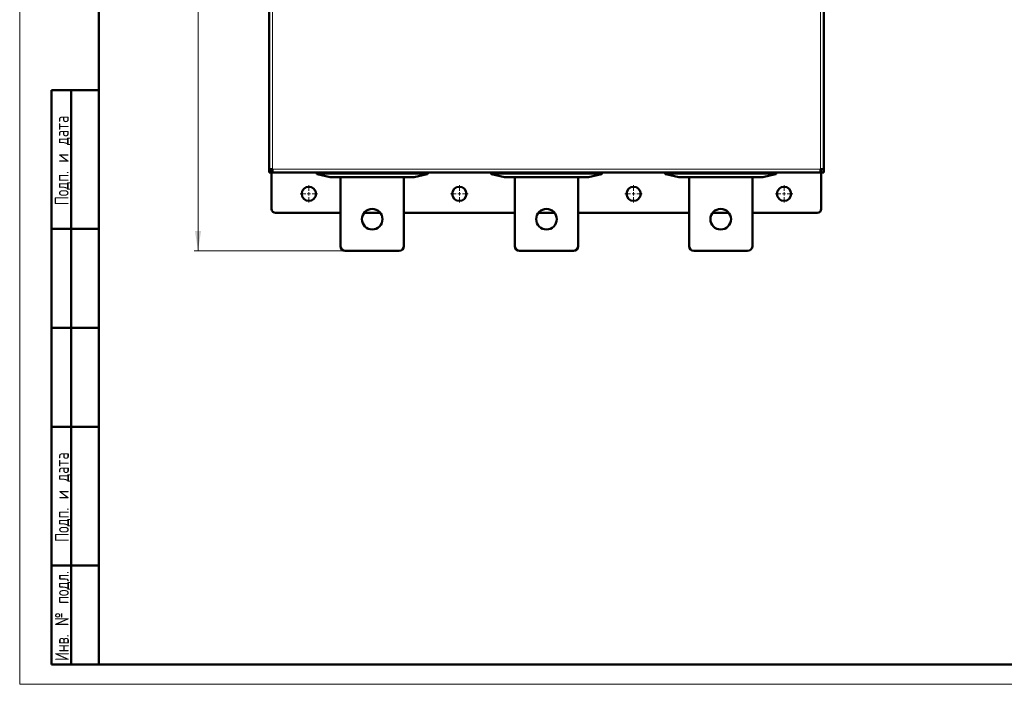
# Model space of a CAD drawing. Header units: millimetres. Extents: x 0 to 594, y 0 to 420.
# Tile 1 of 11: x 0 to 249, y 0 to 168. Entities that reach past the tile are written whole.
import ezdxf

# ---------------------------------------------------------------- set-up
doc = ezdxf.new("R2010")
doc.units = ezdxf.units.MM
doc.layers.add('ОСЕВЫЕ', color=7, linetype='Continuous')
doc.styles.add('SLDTEXTSTYLE0', font='TXT', dxfattribs={"width": 0.7, "bigfont": 'bigfont'})
doc.styles.add('SLDTEXTSTYLE1', font='TXT', dxfattribs={"width": 0.7})
doc.dimstyles.new('SLDDIMSTYLE0', dxfattribs={"dimtxt": 5, "dimasz": 5, "dimexe": 0, "dimexo": 0.0625, "dimgap": 1.25, "dimtad": 2, "dimdec": 1, "dimlfac": 2.5, "dimrnd": 1e-09, "dimzin": 12, "dimdsep": 46, "dimtxsty": 'SLDTEXTSTYLE1', "dimsah": 1, "dimcen": 0.09, "dimadec": 0, "dimazin": 3, "dimtfac": 1, "dimtdec": 3, "dimtofl": 0, "dimtmove": 0, "dimatfit": 3, "dimfxl": 0, "dimfrac": 2, "dimtolj": 1, "dimtzin": 12, "dimarcsym": 0})

# ---------------------------------------------------------------- blocks, each defined once
blk = doc.blocks.new('_D_1')
at = {"color": 7, "linetype": 'Continuous', "lineweight": 0}
for p, q in [((82.22, 345.43), (44.03, 345.43)), ((45.03, 345.43), (45.03, 109.43)), ((82.22, 109.43), (44.03, 109.43))]:
    blk.add_line(p, q, dxfattribs=at)
at = {"color": 7, "linetype": 'Continuous', "lineweight": 18}
for points in [[(45.03, 345.43), (44.26, 340.43), (45.8, 340.43)], [(45.03, 109.43), (45.8, 114.43), (44.26, 114.43)]]:
    blk.add_solid(points, dxfattribs=at)
at = {"color": 7, "linetype": 'Continuous', "lineweight": 18, "insert": (38.58, 225.83), "char_height": 5, "attachment_point": 1, "rotation": 90, "style": 'SLDTEXTSTYLE0'}
blk.add_mtext('В', dxfattribs=at)
blk = doc.blocks.new('SW_CENTERMARKSYMBOL_8')
at = {"color": 0, "linetype": 'Continuous', "lineweight": 18}
for p, q in [((-0.8, 0), (-2.2, 0)), ((0, 0), (-0.4, 0)), ((0, 0.8), (0, 2.2)), ((0, 0), (0, 0.4)), ((0, 0), (0, -0.4)), ((0, 0), (0.4, 0)), ((0.8, 0), (2.2, 0)), ((0, -0.8), (0, -2.2))]:
    blk.add_line(p, q, dxfattribs=at)
blk = doc.blocks.new('SW_CENTERMARKSYMBOL_9')
at = {"color": 0, "linetype": 'Continuous', "lineweight": 18}
for p, q in [((-0.8, 0), (-2.2, 0)), ((0, 0), (-0.4, 0)), ((0, 0.8), (0, 2.2)), ((0, 0), (0, 0.4)), ((0, 0), (0, -0.4)), ((0, 0), (0.4, 0)), ((0.8, 0), (2.2, 0)), ((0, -0.8), (0, -2.2))]:
    blk.add_line(p, q, dxfattribs=at)
blk = doc.blocks.new('SW_CENTERMARKSYMBOL_10')
at = {"color": 0, "linetype": 'Continuous', "lineweight": 18}
for p, q in [((-0.8, 0), (-2.2, 0)), ((0, 0), (-0.4, 0)), ((0, 0.8), (0, 2.2)), ((0, 0), (0, 0.4)), ((0, 0), (0, -0.4)), ((0, 0), (0.4, 0)), ((0.8, 0), (2.2, 0)), ((0, -0.8), (0, -2.2))]:
    blk.add_line(p, q, dxfattribs=at)
blk = doc.blocks.new('SW_CENTERMARKSYMBOL_11')
at = {"color": 0, "linetype": 'Continuous', "lineweight": 18}
for p, q in [((-0.8, 0), (-2.2, 0)), ((0, 0), (-0.4, 0)), ((0, 0.8), (0, 2.2)), ((0, 0), (0, 0.4)), ((0, 0), (0, -0.4)), ((0, 0), (0.4, 0)), ((0.8, 0), (2.2, 0)), ((0, -0.8), (0, -2.2))]:
    blk.add_line(p, q, dxfattribs=at)

msp = doc.modelspace()

# ---------------------------------------------------------------- linework, layer by layer
at = {"color": 7, "linetype": 'Continuous', "lineweight": 50}
for p, q in [((20, 415), (20, 5)), ((63.026, 316.346), (63.026, 130.112)), ((203.026, 130.112), (203.026, 316.346)), ((8, 5), (8, 150)), ((8, 150), (20, 150)), ((13, 5), (13, 150)), ((63.026, 130.112), (63.026, 129.229)), ((63.626, 129.909), (63.626, 130.042)), ((63.626, 129.229), (63.626, 130.042)), ((63.631, 129.829), (63.626, 129.829)), ((202.426, 129.829), (202.421, 129.829)), ((202.426, 130.042), (202.426, 129.909)), ((202.426, 130.042), (202.426, 129.229)), ((203.026, 129.229), (203.026, 130.112)), ((63.026, 129.229), (63.626, 129.229)), ((63.626, 129.229), (63.909, 129.229)), ((63.626, 129.229), (63.626, 120.029)), ((63.909, 129.229), (202.143, 129.229)), ((75.026, 129.229), (75.026, 128.876)), ((75.16, 128.797), (78.419, 128.03)), ((78.433, 128.029), (99.619, 128.029)), ((81.026, 110.629), (81.026, 128.029)), ((87.737, 129.229), (87.737, 129.189)), ((87.737, 129.189), (88.793, 129.189)), ((88.793, 129.229), (88.793, 129.189)), ((89.179, 129.229), (89.179, 129.189)), ((89.682, 129.229), (89.682, 129.189)), ((89.682, 129.189), (90.515, 129.189)), ((90.515, 129.229), (90.515, 129.189)), ((97.026, 128.029), (97.026, 110.629)), ((99.633, 128.03), (102.892, 128.797)), ((103.026, 128.876), (103.026, 129.229)), ((119.026, 129.229), (119.026, 128.876)), ((119.16, 128.797), (122.419, 128.03)), ((122.433, 128.029), (143.619, 128.029)), ((125.026, 110.629), (125.026, 128.029)), ((131.737, 129.229), (131.737, 129.189)), ((131.737, 129.189), (132.693, 129.189)), ((132.693, 129.229), (132.693, 129.189)), ((132.693, 129.189), (133.104, 129.189)), ((133.104, 129.229), (133.104, 129.189)), ((133.104, 129.189), (133.152, 129.189)), ((133.152, 129.229), (133.152, 129.189)), ((133.152, 129.189), (133.632, 129.189)), ((133.632, 129.229), (133.632, 129.189)), ((133.632, 129.189), (134.459, 129.189)), ((134.459, 129.229), (134.459, 129.189)), ((141.026, 128.029), (141.026, 110.629)), ((143.633, 128.03), (146.892, 128.797)), ((147.026, 128.876), (147.026, 129.229)), ((163.026, 129.229), (163.026, 128.876)), ((163.16, 128.797), (166.419, 128.03)), ((166.433, 128.029), (187.619, 128.029)), ((169.026, 110.629), (169.026, 128.029)), ((175.682, 129.229), (175.682, 129.189)), ((175.682, 129.189), (176.562, 129.189)), ((176.562, 129.229), (176.562, 129.189)), ((176.562, 129.189), (176.58, 129.189)), ((176.58, 129.229), (176.58, 129.189)), ((176.58, 129.189), (176.637, 129.189)), ((176.637, 129.229), (176.637, 129.189)), ((176.637, 129.189), (176.737, 129.189)), ((176.737, 129.229), (176.737, 129.189)), ((176.737, 129.189), (177.6, 129.189)), ((177.6, 129.229), (177.6, 129.189)), ((177.6, 129.189), (177.686, 129.189)), ((177.686, 129.229), (177.686, 129.189)), ((177.686, 129.189), (177.742, 129.189)), ((177.742, 129.229), (177.742, 129.189)), ((177.742, 129.189), (177.858, 129.189)), ((177.858, 129.189), (177.858, 129.229)), ((177.858, 129.189), (178.571, 129.189)), ((178.571, 129.229), (178.571, 129.189)), ((185.026, 128.029), (185.026, 110.629)), ((187.633, 128.03), (190.892, 128.797)), ((191.026, 128.876), (191.026, 129.229)), ((202.143, 129.229), (202.426, 129.229)), ((203.026, 129.229), (202.426, 129.229)), ((202.426, 120.029), (202.426, 129.229)), ((64.626, 119.029), (81.026, 119.029)), ((86.977, 119.029), (91.076, 119.029)), ((97.026, 119.029), (125.026, 119.029)), ((130.977, 119.029), (135.076, 119.029)), ((141.026, 119.029), (169.026, 119.029)), ((174.977, 119.029), (179.076, 119.029)), ((185.026, 119.029), (201.426, 119.029)), ((20, 115), (8, 115)), ((95.826, 109.429), (82.226, 109.429)), ((139.826, 109.429), (126.226, 109.429)), ((183.826, 109.429), (170.226, 109.429)), ((20, 90), (8, 90)), ((20, 65), (8, 65)), ((8, 30), (20, 30)), ((8, 5), (20, 5)), ((20, 5), (589, 5))]:
    msp.add_line(p, q, dxfattribs=at)
at = {"color": 9, "linetype": 'Continuous', "lineweight": 18}
for p, q in [((63.826, 316.429), (63.826, 130.029)), ((202.226, 130.029), (202.226, 316.429)), ((63.826, 130.029), (202.226, 130.029)), ((78.433, 128.03), (75.174, 128.797)), ((75.426, 128.878), (75.426, 129.229)), ((102.626, 128.878), (75.426, 128.878)), ((75.426, 128.819), (75.426, 128.878)), ((75.426, 128.819), (102.626, 128.819)), ((99.619, 128.03), (78.433, 128.03)), ((78.433, 128.03), (78.433, 128.029)), ((102.878, 128.797), (99.619, 128.03)), ((99.619, 128.029), (99.619, 128.03)), ((102.626, 129.229), (102.626, 128.878)), ((102.626, 128.878), (102.626, 128.819)), ((122.433, 128.03), (119.174, 128.797)), ((119.426, 128.878), (119.426, 129.229)), ((119.426, 128.819), (119.426, 128.878)), ((146.626, 128.878), (119.426, 128.878)), ((119.426, 128.819), (146.626, 128.819)), ((143.619, 128.03), (122.433, 128.03)), ((122.433, 128.03), (122.433, 128.029)), ((146.878, 128.797), (143.619, 128.03)), ((143.619, 128.029), (143.619, 128.03)), ((146.626, 129.229), (146.626, 128.878)), ((146.626, 128.878), (146.626, 128.819)), ((166.433, 128.03), (163.174, 128.797)), ((163.426, 128.878), (163.426, 129.229)), ((190.626, 128.878), (163.426, 128.878)), ((163.426, 128.819), (163.426, 128.878)), ((163.426, 128.819), (190.626, 128.819)), ((187.619, 128.03), (166.433, 128.03)), ((166.433, 128.03), (166.433, 128.029)), ((190.878, 128.797), (187.619, 128.03)), ((187.619, 128.029), (187.619, 128.03)), ((190.626, 129.229), (190.626, 128.878)), ((190.626, 128.878), (190.626, 128.819))]:
    msp.add_line(p, q, dxfattribs=at)
at = {"color": 7, "linetype": 'Continuous', "lineweight": 25}
msp.add_line((20, 292), (20, 5), dxfattribs=at)
msp.add_line((20, 292), (20, 5), dxfattribs=at)
at = {"color": 7, "linetype": 'Continuous', "lineweight": 50, "flags": 128}
for points in [[(75.026, 128.876), (75.027, 128.866), (75.028, 128.863)], [(103.026, 128.876), (103.025, 128.866), (103.025, 128.863)], [(119.026, 128.876), (119.027, 128.866), (119.028, 128.863)], [(147.026, 128.876), (147.025, 128.866), (147.025, 128.863)], [(163.026, 128.876), (163.027, 128.866), (163.028, 128.863)], [(191.026, 128.876), (191.025, 128.866), (191.025, 128.863)]]:
    msp.add_lwpolyline(points, dxfattribs=at)
at = {"color": 7, "linetype": 'Continuous', "lineweight": 50}
for centre, radius in [((73.026, 123.829), 1.8), ((111.026, 123.829), 1.8), ((155.026, 123.829), 1.8), ((193.026, 123.829), 1.8), ((89.026, 117.429), 2.6), ((133.026, 117.429), 2.6), ((177.026, 117.429), 2.6)]:
    msp.add_circle(centre, radius, dxfattribs=at)
for centre, radius, start, end in [((64.306, 129.909), 0.68, 180, 230.03847), ((201.746, 129.909), 0.68, 309.76549, 360), ((75.086, 128.876), 0.06, 228.52486, 256.75948), ((78.433, 128.089), 0.06, 256.75948, 270), ((99.619, 128.089), 0.06, 270, 283.24052), ((102.966, 128.876), 0.06, 283.24052, 311.47514), ((119.086, 128.876), 0.06, 228.52486, 256.75948), ((122.433, 128.089), 0.06, 256.75948, 270), ((143.619, 128.089), 0.06, 270, 283.24052), ((146.966, 128.876), 0.06, 283.24052, 311.47514), ((163.086, 128.876), 0.06, 228.52486, 256.75948), ((166.433, 128.089), 0.06, 256.75948, 270), ((187.619, 128.089), 0.06, 270, 283.24052), ((190.966, 128.876), 0.06, 283.24052, 311.47514), ((64.626, 120.029), 1, 180, 270), ((201.426, 120.029), 1, 270, 0), ((82.226, 110.629), 1.2, 180, 270), ((95.826, 110.629), 1.2, 270, 0), ((126.226, 110.629), 1.2, 180, 270), ((139.826, 110.629), 1.2, 270, 0), ((170.226, 110.629), 1.2, 180, 270), ((183.826, 110.629), 1.2, 270, 0)]:
    msp.add_arc(centre, radius, start, end, dxfattribs=at)
at = {"color": 9, "linetype": 'Continuous', "lineweight": 18}
for centre, start, end in [((75.168, 128.831), 256.91166, 279.5055), ((78.427, 128.064), 256.91166, 279.5055), ((99.625, 128.064), 260.4945, 283.08834), ((102.884, 128.831), 260.4945, 283.08834), ((119.168, 128.831), 256.91166, 279.5055), ((122.427, 128.064), 256.91166, 279.5055), ((143.625, 128.064), 260.4945, 283.08834), ((146.884, 128.831), 260.4945, 283.08834), ((163.168, 128.831), 256.91166, 279.5055), ((166.427, 128.064), 256.91166, 279.5055), ((187.625, 128.064), 260.4945, 283.08834), ((190.884, 128.831), 260.4945, 283.08834)]:
    msp.add_arc(centre, 0.0351, start, end, dxfattribs=at)
at = {"color": 7, "linetype": 'Continuous', "lineweight": 50}
for points in [[(63.026, 130.112), (63.038, 130.105), (63.062, 130.091), (63.247, 130.07), (63.512, 130.049), (63.721, 130.036), (63.826, 130.029)], [(63.826, 130.029), (63.833, 129.924), (63.847, 129.714), (63.868, 129.45), (63.888, 129.265), (63.902, 129.241), (63.909, 129.229)], [(202.143, 129.229), (202.15, 129.241), (202.164, 129.265), (202.185, 129.45), (202.205, 129.714), (202.219, 129.924), (202.226, 130.029)], [(202.226, 130.029), (202.331, 130.036), (202.541, 130.049), (202.805, 130.07), (202.99, 130.091), (203.014, 130.105), (203.026, 130.112)]]:
    msp.add_open_spline(points, degree=3, dxfattribs=at)
at = {"color": 9, "linetype": 'Continuous', "lineweight": 18}
for points, knots in [([(75.026, 128.876), (75.031, 128.875), (75.04, 128.873), (75.099, 128.862), (75.13, 128.856)], [0, 0, 0, 0, 0.4870401, 1, 1, 1, 1]), ([(75.16, 128.797), (75.155, 128.799), (75.145, 128.803), (75.135, 128.817), (75.129, 128.835), (75.129, 128.849), (75.13, 128.856)], [0, 0, 0, 0, 0.2789206, 0.4999496, 0.7576925, 1, 1, 1, 1]), ([(75.13, 128.856), (75.15, 128.859), (75.192, 128.866), (75.267, 128.873), (75.346, 128.877), (75.4, 128.878), (75.426, 128.878)], [0, 0, 0, 0, 0.2625573, 0.5165854, 0.7623146, 1, 1, 1, 1]), ([(75.174, 128.797), (75.191, 128.8), (75.225, 128.807), (75.287, 128.814), (75.355, 128.818), (75.402, 128.819), (75.426, 128.819)], [0, 0, 0, 0, 0.25045867, 0.50142376, 0.75019467, 1, 1, 1, 1]), ([(102.626, 128.878), (102.653, 128.878), (102.707, 128.877), (102.785, 128.873), (102.861, 128.866), (102.902, 128.859), (102.923, 128.856)], [0, 0, 0, 0, 0.2376854, 0.4834146, 0.7374427, 1, 1, 1, 1]), ([(102.626, 128.819), (102.65, 128.819), (102.697, 128.818), (102.765, 128.814), (102.828, 128.807), (102.861, 128.8), (102.878, 128.797)], [0, 0, 0, 0, 0.2483064, 0.4985086, 0.7480251, 1, 1, 1, 1]), ([(102.878, 128.797), (102.882, 128.798), (102.888, 128.799), (102.898, 128.806), (102.909, 128.817), (102.919, 128.835), (102.921, 128.849), (102.923, 128.856)], [0, 0, 0, 0, 0.1599166, 0.2968601, 0.5007262, 0.7681984, 1, 1, 1, 1]), ([(102.923, 128.856), (102.953, 128.862), (103.012, 128.873), (103.022, 128.875), (103.026, 128.876)], [0, 0, 0, 0, 0.5129599, 1, 1, 1, 1]), ([(119.026, 128.876), (119.031, 128.875), (119.04, 128.873), (119.099, 128.862), (119.13, 128.856)], [0, 0, 0, 0, 0.4870401, 1, 1, 1, 1]), ([(119.16, 128.797), (119.155, 128.799), (119.145, 128.803), (119.135, 128.817), (119.129, 128.835), (119.129, 128.849), (119.13, 128.856)], [0, 0, 0, 0, 0.2789206, 0.4999496, 0.7576925, 1, 1, 1, 1]), ([(119.13, 128.856), (119.15, 128.859), (119.192, 128.866), (119.267, 128.873), (119.346, 128.877), (119.4, 128.878), (119.426, 128.878)], [0, 0, 0, 0, 0.26255734, 0.51658536, 0.76231457, 1, 1, 1, 1]), ([(119.174, 128.797), (119.191, 128.8), (119.225, 128.807), (119.287, 128.814), (119.355, 128.818), (119.402, 128.819), (119.426, 128.819)], [0, 0, 0, 0, 0.2504587, 0.5014238, 0.7501947, 1, 1, 1, 1]), ([(146.626, 128.878), (146.653, 128.878), (146.707, 128.877), (146.785, 128.873), (146.861, 128.866), (146.902, 128.859), (146.923, 128.856)], [0, 0, 0, 0, 0.23768543, 0.48341464, 0.73744266, 1, 1, 1, 1]), ([(146.626, 128.819), (146.65, 128.819), (146.697, 128.818), (146.765, 128.814), (146.828, 128.807), (146.861, 128.8), (146.878, 128.797)], [0, 0, 0, 0, 0.2483064, 0.4985086, 0.7480251, 1, 1, 1, 1]), ([(146.878, 128.797), (146.882, 128.798), (146.888, 128.799), (146.898, 128.806), (146.909, 128.817), (146.919, 128.835), (146.921, 128.849), (146.923, 128.856)], [0, 0, 0, 0, 0.1599166, 0.2968601, 0.5007262, 0.7681984, 1, 1, 1, 1]), ([(146.923, 128.856), (146.953, 128.862), (147.012, 128.873), (147.022, 128.875), (147.026, 128.876)], [0, 0, 0, 0, 0.5129599, 1, 1, 1, 1]), ([(163.026, 128.876), (163.031, 128.875), (163.04, 128.873), (163.099, 128.862), (163.13, 128.856)], [0, 0, 0, 0, 0.4870401, 1, 1, 1, 1]), ([(163.16, 128.797), (163.155, 128.799), (163.145, 128.803), (163.135, 128.817), (163.129, 128.835), (163.129, 128.849), (163.13, 128.856)], [0, 0, 0, 0, 0.2789206, 0.4999496, 0.7576925, 1, 1, 1, 1]), ([(163.13, 128.856), (163.15, 128.859), (163.192, 128.866), (163.267, 128.873), (163.346, 128.877), (163.4, 128.878), (163.426, 128.878)], [0, 0, 0, 0, 0.26255734, 0.51658536, 0.76231457, 1, 1, 1, 1]), ([(163.174, 128.797), (163.191, 128.8), (163.225, 128.807), (163.287, 128.814), (163.355, 128.818), (163.402, 128.819), (163.426, 128.819)], [0, 0, 0, 0, 0.2504587, 0.5014238, 0.7501947, 1, 1, 1, 1]), ([(190.626, 128.878), (190.653, 128.878), (190.707, 128.877), (190.785, 128.873), (190.861, 128.866), (190.902, 128.859), (190.923, 128.856)], [0, 0, 0, 0, 0.2376854, 0.4834146, 0.7374427, 1, 1, 1, 1]), ([(190.626, 128.819), (190.65, 128.819), (190.697, 128.818), (190.765, 128.814), (190.828, 128.807), (190.861, 128.8), (190.878, 128.797)], [0, 0, 0, 0, 0.2483064, 0.4985086, 0.7480251, 1, 1, 1, 1]), ([(190.878, 128.797), (190.882, 128.798), (190.888, 128.799), (190.898, 128.806), (190.909, 128.817), (190.919, 128.835), (190.921, 128.849), (190.923, 128.856)], [0, 0, 0, 0, 0.15991661, 0.29686011, 0.50072617, 0.76819842, 1, 1, 1, 1]), ([(190.923, 128.856), (190.953, 128.862), (191.012, 128.873), (191.022, 128.875), (191.026, 128.876)], [0, 0, 0, 0, 0.5129599, 1, 1, 1, 1])]:
    msp.add_open_spline(points, degree=3, knots=knots, dxfattribs=at)
at = {"color": 7, "linetype": 'Continuous', "lineweight": 50}
for points, knots in [([(75.028, 128.876), (75.028, 128.871), (75.028, 128.861), (75.033, 128.847), (75.042, 128.834), (75.05, 128.828), (75.054, 128.825)], [0, 0, 0, 0, 0.24368674, 0.49560601, 0.74991569, 1, 1, 1, 1]), ([(75.072, 128.818), (75.076, 128.817), (75.085, 128.815), (75.135, 128.803), (75.16, 128.797)], [0, 0, 0, 0, 0.4983437, 1, 1, 1, 1]), ([(75.13, 128.856), (75.131, 128.849), (75.133, 128.835), (75.143, 128.817), (75.154, 128.806), (75.164, 128.799), (75.171, 128.798), (75.174, 128.797)], [0, 0, 0, 0, 0.231821, 0.4992739, 0.7031761, 0.840111, 1, 1, 1, 1]), ([(102.923, 128.856), (102.923, 128.849), (102.923, 128.835), (102.917, 128.817), (102.907, 128.803), (102.897, 128.799), (102.892, 128.797)], [0, 0, 0, 0, 0.2423312, 0.5000503, 0.721113, 1, 1, 1, 1]), ([(102.892, 128.797), (102.917, 128.803), (102.968, 128.815), (102.976, 128.817), (102.98, 128.818)], [0, 0, 0, 0, 0.5016563, 1, 1, 1, 1]), ([(102.998, 128.825), (103.002, 128.828), (103.01, 128.834), (103.019, 128.847), (103.024, 128.861), (103.024, 128.871), (103.024, 128.876)], [0, 0, 0, 0, 0.2500843, 0.504394, 0.7563133, 1, 1, 1, 1]), ([(119.028, 128.876), (119.028, 128.871), (119.028, 128.861), (119.033, 128.847), (119.042, 128.834), (119.05, 128.828), (119.054, 128.825)], [0, 0, 0, 0, 0.2436867, 0.495606, 0.7499157, 1, 1, 1, 1]), ([(119.072, 128.818), (119.076, 128.817), (119.085, 128.815), (119.135, 128.803), (119.16, 128.797)], [0, 0, 0, 0, 0.4983437, 1, 1, 1, 1]), ([(119.13, 128.856), (119.131, 128.849), (119.133, 128.835), (119.143, 128.817), (119.154, 128.806), (119.164, 128.799), (119.171, 128.798), (119.174, 128.797)], [0, 0, 0, 0, 0.231821, 0.4992739, 0.7031761, 0.840111, 1, 1, 1, 1]), ([(146.923, 128.856), (146.923, 128.849), (146.923, 128.835), (146.917, 128.817), (146.907, 128.803), (146.897, 128.799), (146.892, 128.797)], [0, 0, 0, 0, 0.2423312, 0.5000503, 0.721113, 1, 1, 1, 1]), ([(146.892, 128.797), (146.917, 128.803), (146.968, 128.815), (146.976, 128.817), (146.98, 128.818)], [0, 0, 0, 0, 0.5016563, 1, 1, 1, 1]), ([(146.998, 128.825), (147.002, 128.828), (147.01, 128.834), (147.019, 128.847), (147.024, 128.861), (147.024, 128.871), (147.024, 128.876)], [0, 0, 0, 0, 0.2500843, 0.504394, 0.7563133, 1, 1, 1, 1]), ([(163.028, 128.876), (163.028, 128.871), (163.028, 128.861), (163.033, 128.847), (163.042, 128.834), (163.05, 128.828), (163.054, 128.825)], [0, 0, 0, 0, 0.2436867, 0.495606, 0.7499157, 1, 1, 1, 1]), ([(163.072, 128.818), (163.076, 128.817), (163.085, 128.815), (163.135, 128.803), (163.16, 128.797)], [0, 0, 0, 0, 0.4983437, 1, 1, 1, 1]), ([(163.13, 128.856), (163.131, 128.849), (163.133, 128.835), (163.143, 128.817), (163.154, 128.806), (163.164, 128.799), (163.171, 128.798), (163.174, 128.797)], [0, 0, 0, 0, 0.231821, 0.4992739, 0.7031761, 0.840111, 1, 1, 1, 1]), ([(190.923, 128.856), (190.923, 128.849), (190.923, 128.835), (190.917, 128.817), (190.907, 128.803), (190.897, 128.799), (190.892, 128.797)], [0, 0, 0, 0, 0.2423312, 0.5000503, 0.721113, 1, 1, 1, 1]), ([(190.892, 128.797), (190.917, 128.803), (190.968, 128.815), (190.976, 128.817), (190.98, 128.818)], [0, 0, 0, 0, 0.5016563, 1, 1, 1, 1]), ([(190.998, 128.825), (191.002, 128.828), (191.01, 128.834), (191.019, 128.847), (191.024, 128.861), (191.024, 128.871), (191.024, 128.876)], [0, 0, 0, 0, 0.2500843, 0.504394, 0.7563133, 1, 1, 1, 1])]:
    msp.add_open_spline(points, degree=3, knots=knots, dxfattribs=at)
at = {"layer": 'ОСЕВЫЕ', "lineweight": 18}
for p, q in [((0, 420), (0, 0)), ((0, 0), (594, 0))]:
    msp.add_line(p, q, dxfattribs=at)

# ---------------------------------------------------------------- block references
at = {"color": 7, "linetype": 'Continuous', "lineweight": 0}
for name, p in [('SW_CENTERMARKSYMBOL_8', (73.026, 123.829)), ('SW_CENTERMARKSYMBOL_9', (111.026, 123.829)), ('SW_CENTERMARKSYMBOL_10', (155.026, 123.829)), ('SW_CENTERMARKSYMBOL_11', (193.026, 123.829))]:
    msp.add_blockref(name, p, dxfattribs=at)

# ---------------------------------------------------------------- texts
at = {"color": 7, "linetype": 'Continuous', "lineweight": 0, "char_height": 3.5, "attachment_point": 2, "rotation": 90, "style": 'SLDTEXTSTYLE0'}
for s, insert in [('Подп. и дата', (8.857, 132.256)), ('Подп. и дата', (8.913, 47.256)), ('Инв. № подл.', (8.913, 17.258))]:
    msp.add_mtext(s, dxfattribs=dict(at, insert=insert))

# ---------------------------------------------------------------- dimensions: what is measured, and where the dimension line sits
at = {"color": 7, "linetype": 'Continuous', "lineweight": 18}
dim = msp.add_linear_dim(base=(45.026, 109.429), p1=(82.226, 345.429), p2=(82.226, 109.429), angle=90, text='В', dimstyle='SLDDIMSTYLE0', dxfattribs=at)
dim.commit()
dim.dimension.update_dxf_attribs({"geometry": '_D_1', "text_midpoint": (45.026, 227.429), "dimtype": 160})

doc.saveas('drawing.dxf')
